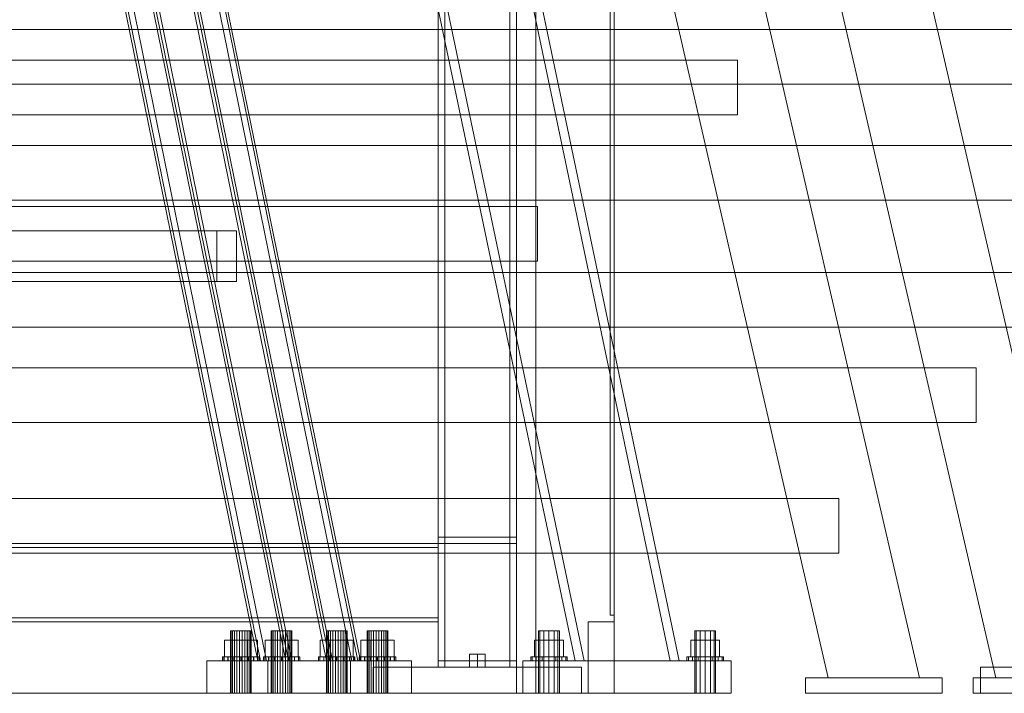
# Model space of a CAD drawing. Header units: millimetres. Extents: x -4738 to 65662, y -68080 to 6847.
# Tile 139 of 256: x 944 to 1700, y -36000 to -35483. Entities that reach past the tile are written whole.
import ezdxf

# ---------------------------------------------------------------- set-up
doc = ezdxf.new("R2010")
doc.units = ezdxf.units.MM
for name, color, linetype, lineweight in [('COTAS_O', 1, 'Continuous', 0), ('frontal_C01', 7, 'Continuous', 0), ('frontal_C03', 7, 'Continuous', 0), ('frontal_C10', 7, 'Continuous', 0), ('frontal_secador', 7, 'Continuous', 0), ('frontal_tolva', 7, 'Continuous', 0)]:
    doc.layers.add(name, color=color, linetype=linetype, lineweight=lineweight)
doc.dimstyles.new('R19_100', dxfattribs={"dimtxt": 250, "dimasz": 150, "dimexe": 150, "dimexo": 80, "dimgap": 100, "dimtad": 1, "dimtih": 1, "dimtoh": 1, "dimdsep": 46, "dimcen": 0.09, "dimadec": 0, "dimazin": 0, "dimtfac": 1, "dimtdec": 4, "dimtofl": 0, "dimtmove": 0, "dimatfit": 3, "dimfxl": 1, "dimtolj": 1, "dimtzin": 0, "dimarcsym": 0})

# ---------------------------------------------------------------- blocks, each defined once
blk = doc.blocks.new('DIM_R31_56')
at = {"layer": 'COTAS_O'}
for p, q in [((-1400, -35300), (-1250, -35255)), ((1400, -35300), (1250, -35255)), ((-1400, -36000), (-1400, -35300)), ((-1400, -35300), (1400, -35300)), ((-1400, -35300), (-1250, -35345)), ((1400, -35300), (1250, -35345)), ((1400, -36000), (1400, -35300))]:
    blk.add_line(p, q, dxfattribs=at)
blk.add_text('2800 O', height=250, dxfattribs=at).set_placement((0, -35200))

msp = doc.modelspace()

# ---------------------------------------------------------------- linework, layer by layer
at = {"layer": 'frontal_C01'}
for p, q in [((1370, -35975), (940, -33925.304)), ((1377, -35975), (947, -33925.304)), ((1443, -35975), (1013, -33925.304)), ((1450, -35975), (1020, -33925.304)), ((-1341.2, -35626.049), (1341.2, -35626.049)), ((1341.2, -35668.049), (1341.2, -35626.049)), ((-1341.2, -35668.049), (1341.2, -35668.049)), ((1343.072, -35952), (1342, -35952)), ((1342, -36000), (1342, -35952)), ((1346, -35952), (1343.072, -35952)), ((1343.072, -36000), (1343.072, -35952)), ((1350, -35952), (1346, -35952)), ((1346, -36000), (1346, -35952)), ((1350, -35952), (1354, -35952)), ((1350, -35952), (1350, -36000)), ((1354, -35952), (1356.928, -35952)), ((1354, -36000), (1354, -35952)), ((1356.928, -35952), (1358, -35952)), ((1356.928, -36000), (1356.928, -35952)), ((1358, -36000), (1358, -35952)), ((1463.072, -35952), (1462, -35952)), ((1462, -36000), (1462, -35952)), ((1466, -35952), (1463.072, -35952)), ((1463.072, -36000), (1463.072, -35952)), ((1470, -35952), (1466, -35952)), ((1466, -36000), (1466, -35952)), ((1470, -35952), (1474, -35952)), ((1470, -35952), (1470, -36000)), ((1474, -35952), (1476.928, -35952)), ((1474, -36000), (1474, -35952)), ((1476.928, -35952), (1478, -35952)), ((1476.928, -36000), (1476.928, -35952)), ((1478, -36000), (1478, -35952)), ((1350, -35959.2), (1338.915, -35959.2)), ((1338.915, -35972), (1338.915, -35959.2)), ((1350, -35959.2), (1361.085, -35959.2)), ((1350, -35959.2), (1350, -35972)), ((1361.085, -35972), (1361.085, -35959.2)), ((1470, -35959.2), (1458.915, -35959.2)), ((1458.915, -35972), (1458.915, -35959.2)), ((1470, -35959.2), (1481.085, -35959.2)), ((1470, -35959.2), (1470, -35972)), ((1481.085, -35972), (1481.085, -35959.2)), ((1337.066, -35972), (1336, -35972)), ((1336, -35975), (1336, -35972)), ((1340.101, -35972), (1337.066, -35972)), ((1337.066, -35975), (1337.066, -35972)), ((1338.915, -35972), (1350, -35972)), ((1344.642, -35972), (1340.101, -35972)), ((1340.101, -35975), (1340.101, -35972)), ((1350, -35972), (1344.642, -35972)), ((1344.642, -35975), (1344.642, -35972)), ((1350, -35972), (1355.358, -35972)), ((1350, -35972), (1350, -35975)), ((1350, -35972), (1361.085, -35972)), ((1355.358, -35972), (1359.899, -35972)), ((1355.358, -35975), (1355.358, -35972)), ((1359.899, -35972), (1362.934, -35972)), ((1359.899, -35975), (1359.899, -35972)), ((1362.934, -35972), (1364, -35972)), ((1362.934, -35975), (1362.934, -35972)), ((1364, -35975), (1364, -35972)), ((1457.066, -35972), (1456, -35972)), ((1456, -35975), (1456, -35972)), ((1460.101, -35972), (1457.066, -35972)), ((1457.066, -35975), (1457.066, -35972)), ((1458.915, -35972), (1470, -35972)), ((1464.642, -35972), (1460.101, -35972)), ((1460.101, -35975), (1460.101, -35972)), ((1470, -35972), (1464.642, -35972)), ((1464.642, -35975), (1464.642, -35972)), ((1470, -35972), (1475.358, -35972)), ((1470, -35972), (1470, -35975)), ((1470, -35972), (1481.085, -35972)), ((1475.358, -35972), (1479.899, -35972)), ((1475.358, -35975), (1475.358, -35972)), ((1479.899, -35972), (1482.934, -35972)), ((1479.899, -35975), (1479.899, -35972)), ((1482.934, -35972), (1484, -35972)), ((1482.934, -35975), (1482.934, -35972)), ((1484, -35975), (1484, -35972)), ((1330, -35975), (1490, -35975)), ((1330, -36000), (1330, -35975)), ((1337.066, -35975), (1336, -35975)), ((1340.101, -35975), (1337.066, -35975)), ((1344.642, -35975), (1340.101, -35975)), ((1344.642, -35975), (1350, -35975)), ((1350, -35975), (1355.358, -35975)), ((1355.358, -35975), (1359.899, -35975)), ((1359.899, -35975), (1362.934, -35975)), ((1362.934, -35975), (1364, -35975)), ((1370, -35975), (1377, -35975)), ((1377, -35975), (1443, -35975)), ((1443, -35975), (1450, -35975)), ((1457.066, -35975), (1456, -35975)), ((1460.101, -35975), (1457.066, -35975)), ((1464.642, -35975), (1460.101, -35975)), ((1464.642, -35975), (1470, -35975)), ((1470, -35975), (1475.358, -35975)), ((1475.358, -35975), (1479.899, -35975)), ((1479.899, -35975), (1482.934, -35975)), ((1482.934, -35975), (1484, -35975)), ((1490, -36000), (1490, -35975)), ((1330, -36000), (1490, -36000)), ((1343.072, -36000), (1342, -36000)), ((1346, -36000), (1343.072, -36000)), ((1346, -36000), (1350, -36000)), ((1350, -36000), (1354, -36000)), ((1354, -36000), (1356.928, -36000)), ((1356.928, -36000), (1358, -36000)), ((1463.072, -36000), (1462, -36000)), ((1466, -36000), (1463.072, -36000)), ((1466, -36000), (1470, -36000)), ((1470, -36000), (1474, -36000)), ((1474, -36000), (1476.928, -36000)), ((1476.928, -36000), (1478, -36000))]:
    msp.add_line(p, q, dxfattribs=at)
at = {"layer": 'frontal_C03'}
for p, q in [((1693.208, -35988), (1415, -34782.95)), ((1763.208, -35988), (1485, -34782.95)), ((1564.522, -35988), (1415, -35340.348)), ((1634.522, -35988), (1485, -35340.348)), ((-1811.2, -35490.112), (1811.2, -35490.112)), ((-1494.857, -35513.644), (1494.857, -35513.644)), ((1494.857, -35555.644), (1494.857, -35513.644)), ((-1811.2, -35532.112), (1811.2, -35532.112)), ((-1494.857, -35555.644), (1494.857, -35555.644)), ((-1811.2, -35579.152), (1811.2, -35579.152)), ((-1811.2, -35621.152), (1811.2, -35621.152)), ((-1801.894, -35676.672), (1801.894, -35676.672)), ((-1801.894, -35718.672), (1801.894, -35718.672)), ((-1678.13, -35750.091), (1678.13, -35750.091)), ((1678.13, -35792.091), (1678.13, -35750.091)), ((-1678.13, -35792.091), (1678.13, -35792.091)), ((-1572.608, -35850.423), (1572.608, -35850.423)), ((1572.608, -35892.423), (1572.608, -35850.423)), ((-1572.608, -35892.423), (1572.608, -35892.423)), ((1547.022, -35988), (1652.022, -35988)), ((1547.022, -36000), (1547.022, -35988)), ((1564.522, -35988), (1634.522, -35988)), ((1652.022, -36000), (1652.022, -35988)), ((1675.708, -35988), (1780.708, -35988)), ((1675.708, -36000), (1675.708, -35988)), ((1693.208, -35988), (1763.208, -35988)), ((1547.022, -36000), (1652.022, -36000)), ((1675.708, -36000), (1780.708, -36000))]:
    msp.add_line(p, q, dxfattribs=at)
at = {"layer": 'frontal_C10'}
for p, q in [((1126.491, -35975), (730.677, -34032.44)), ((732.631, -34032.44), (1128.445, -35975)), ((737.234, -34032.44), (1133.048, -35975)), ((1147.982, -35975), (752.169, -34032.44)), ((754.122, -34032.44), (1149.936, -35975)), ((1152.585, -35975), (756.771, -34032.44)), ((1179.072, -35975), (783.259, -34032.44)), ((785.907, -34032.44), (1181.721, -35975)), ((1183.675, -35975), (787.861, -34032.44)), ((802.796, -34032.44), (1198.61, -35975)), ((807.398, -34032.44), (1203.212, -35975)), ((1205.166, -35975), (809.352, -34032.44)), ((-2018.611, -35644.69), (1094.879, -35644.69)), ((1110.118, -35644.69), (-2003.372, -35644.69)), ((1094.879, -35644.69), (1110.118, -35644.69)), ((1094.879, -35644.69), (1094.879, -35683.69)), ((1110.118, -35683.69), (1110.118, -35644.69)), ((1094.879, -35683.69), (-2018.611, -35683.69)), ((-2003.372, -35683.69), (1110.118, -35683.69)), ((1110.118, -35683.69), (1094.879, -35683.69)), ((1106.015, -35952), (1105.438, -35952)), ((1105.438, -35952), (1106.99, -35952)), ((1105.438, -36000), (1105.438, -35952)), ((1108.564, -35952), (1106.015, -35952)), ((1106.015, -36000), (1106.015, -35952)), ((1106.99, -35952), (1110.253, -35952)), ((1106.99, -36000), (1106.99, -35952)), ((1112.404, -35952), (1108.564, -35952)), ((1108.564, -36000), (1108.564, -35952)), ((1110.253, -35952), (1114.354, -35952)), ((1110.253, -36000), (1110.253, -35952)), ((1116.505, -35952), (1112.404, -35952)), ((1112.404, -36000), (1112.404, -35952)), ((1114.354, -35952), (1118.193, -35952)), ((1114.354, -36000), (1114.354, -35952)), ((1119.768, -35952), (1116.505, -35952)), ((1116.505, -35952), (1116.505, -36000)), ((1118.193, -35952), (1120.743, -35952)), ((1118.193, -36000), (1118.193, -35952)), ((1121.319, -35952), (1119.768, -35952)), ((1119.768, -36000), (1119.768, -35952)), ((1120.743, -35952), (1121.319, -35952)), ((1120.743, -36000), (1120.743, -35952)), ((1121.319, -36000), (1121.319, -35952)), ((1137.275, -35952), (1136.698, -35952)), ((1136.698, -35952), (1138.25, -35952)), ((1136.698, -36000), (1136.698, -35952)), ((1139.824, -35952), (1137.275, -35952)), ((1137.275, -36000), (1137.275, -35952)), ((1138.25, -35952), (1141.513, -35952)), ((1138.25, -36000), (1138.25, -35952)), ((1143.664, -35952), (1139.824, -35952)), ((1139.824, -36000), (1139.824, -35952)), ((1141.513, -35952), (1145.614, -35952)), ((1141.513, -36000), (1141.513, -35952)), ((1147.765, -35952), (1143.664, -35952)), ((1143.664, -36000), (1143.664, -35952)), ((1145.614, -35952), (1149.453, -35952)), ((1145.614, -36000), (1145.614, -35952)), ((1151.028, -35952), (1147.765, -35952)), ((1147.765, -35952), (1147.765, -36000)), ((1149.453, -35952), (1152.003, -35952)), ((1149.453, -36000), (1149.453, -35952)), ((1152.579, -35952), (1151.028, -35952)), ((1151.028, -36000), (1151.028, -35952)), ((1152.003, -35952), (1152.579, -35952)), ((1152.003, -36000), (1152.003, -35952)), ((1152.579, -36000), (1152.579, -35952)), ((1179.655, -35952), (1179.078, -35952)), ((1179.078, -35952), (1180.629, -35952)), ((1179.078, -36000), (1179.078, -35952)), ((1182.204, -35952), (1179.655, -35952)), ((1179.655, -36000), (1179.655, -35952)), ((1180.629, -35952), (1183.893, -35952)), ((1180.629, -36000), (1180.629, -35952)), ((1186.044, -35952), (1182.204, -35952)), ((1182.204, -36000), (1182.204, -35952)), ((1183.893, -35952), (1187.993, -35952)), ((1183.893, -36000), (1183.893, -35952)), ((1190.145, -35952), (1186.044, -35952)), ((1186.044, -36000), (1186.044, -35952)), ((1187.993, -35952), (1191.833, -35952)), ((1187.993, -36000), (1187.993, -35952)), ((1193.408, -35952), (1190.145, -35952)), ((1190.145, -35952), (1190.145, -36000)), ((1191.833, -35952), (1194.383, -35952)), ((1191.833, -36000), (1191.833, -35952)), ((1194.959, -35952), (1193.408, -35952)), ((1193.408, -36000), (1193.408, -35952)), ((1194.383, -35952), (1194.959, -35952)), ((1194.383, -36000), (1194.383, -35952)), ((1194.959, -36000), (1194.959, -35952)), ((1210.915, -35952), (1210.338, -35952)), ((1210.338, -35952), (1211.889, -35952)), ((1210.338, -36000), (1210.338, -35952)), ((1213.464, -35952), (1210.915, -35952)), ((1210.915, -36000), (1210.915, -35952)), ((1211.889, -35952), (1215.153, -35952)), ((1211.889, -36000), (1211.889, -35952)), ((1217.304, -35952), (1213.464, -35952)), ((1213.464, -36000), (1213.464, -35952)), ((1215.153, -35952), (1219.253, -35952)), ((1215.153, -36000), (1215.153, -35952)), ((1221.405, -35952), (1217.304, -35952)), ((1217.304, -36000), (1217.304, -35952)), ((1219.253, -35952), (1223.093, -35952)), ((1219.253, -36000), (1219.253, -35952)), ((1224.668, -35952), (1221.405, -35952)), ((1221.405, -35952), (1221.405, -36000)), ((1223.093, -35952), (1225.642, -35952)), ((1223.093, -36000), (1223.093, -35952)), ((1226.219, -35952), (1224.668, -35952)), ((1224.668, -36000), (1224.668, -35952)), ((1225.642, -35952), (1226.219, -35952)), ((1225.642, -36000), (1225.642, -35952)), ((1226.219, -36000), (1226.219, -35952)), ((1105.676, -35959.2), (1100.674, -35959.2)), ((1100.674, -35959.2), (1108.377, -35959.2)), ((1100.674, -35972), (1100.674, -35959.2)), ((1118.38, -35959.2), (1105.676, -35959.2)), ((1105.676, -35972), (1105.676, -35959.2)), ((1108.377, -35959.2), (1121.082, -35959.2)), ((1108.377, -35972), (1108.377, -35959.2)), ((1126.083, -35959.2), (1118.38, -35959.2)), ((1118.38, -35959.2), (1118.38, -35972)), ((1121.082, -35959.2), (1126.083, -35959.2)), ((1121.082, -35972), (1121.082, -35959.2)), ((1126.083, -35972), (1126.083, -35959.2)), ((1136.936, -35959.2), (1131.934, -35959.2)), ((1131.934, -35959.2), (1139.637, -35959.2)), ((1131.934, -35972), (1131.934, -35959.2)), ((1149.64, -35959.2), (1136.936, -35959.2)), ((1136.936, -35972), (1136.936, -35959.2)), ((1139.637, -35959.2), (1152.342, -35959.2)), ((1139.637, -35972), (1139.637, -35959.2)), ((1157.343, -35959.2), (1149.64, -35959.2)), ((1149.64, -35959.2), (1149.64, -35972)), ((1152.342, -35959.2), (1157.343, -35959.2)), ((1152.342, -35972), (1152.342, -35959.2)), ((1157.343, -35972), (1157.343, -35959.2)), ((1179.316, -35959.2), (1174.314, -35959.2)), ((1174.314, -35959.2), (1182.017, -35959.2)), ((1174.314, -35972), (1174.314, -35959.2)), ((1192.02, -35959.2), (1179.316, -35959.2)), ((1179.316, -35972), (1179.316, -35959.2)), ((1182.017, -35959.2), (1194.722, -35959.2)), ((1182.017, -35972), (1182.017, -35959.2)), ((1199.723, -35959.2), (1192.02, -35959.2)), ((1192.02, -35959.2), (1192.02, -35972)), ((1194.722, -35959.2), (1199.723, -35959.2)), ((1194.722, -35972), (1194.722, -35959.2)), ((1199.723, -35972), (1199.723, -35959.2)), ((1210.575, -35959.2), (1205.574, -35959.2)), ((1205.574, -35959.2), (1213.277, -35959.2)), ((1205.574, -35972), (1205.574, -35959.2)), ((1223.28, -35959.2), (1210.575, -35959.2)), ((1210.575, -35972), (1210.575, -35959.2)), ((1213.277, -35959.2), (1225.982, -35959.2)), ((1213.277, -35972), (1213.277, -35959.2)), ((1230.983, -35959.2), (1223.28, -35959.2)), ((1223.28, -35959.2), (1223.28, -35972)), ((1225.982, -35959.2), (1230.983, -35959.2)), ((1225.982, -35972), (1225.982, -35959.2)), ((1230.983, -35972), (1230.983, -35959.2)), ((1100.492, -35972), (1099.379, -35972)), ((1099.379, -35972), (1100.398, -35972)), ((1099.379, -35975), (1099.379, -35972)), ((1100.398, -35972), (1103.393, -35972)), ((1100.398, -35975), (1100.398, -35972)), ((1103.566, -35972), (1100.492, -35972)), ((1100.492, -35975), (1100.492, -35972)), ((1108.377, -35972), (1100.674, -35972)), ((1100.674, -35972), (1105.676, -35972)), ((1103.393, -35972), (1107.908, -35972)), ((1103.393, -35975), (1103.393, -35972)), ((1108.135, -35972), (1103.566, -35972)), ((1103.566, -35975), (1103.566, -35972)), ((1105.676, -35972), (1118.38, -35972)), ((1107.908, -35972), (1113.256, -35972)), ((1107.908, -35975), (1107.908, -35972)), ((1113.501, -35972), (1108.135, -35972)), ((1108.135, -35975), (1108.135, -35972)), ((1121.082, -35972), (1108.377, -35972)), ((1113.256, -35972), (1118.623, -35972)), ((1113.256, -35975), (1113.256, -35972)), ((1118.849, -35972), (1113.501, -35972)), ((1113.501, -35975), (1113.501, -35972)), ((1118.38, -35972), (1126.083, -35972)), ((1118.623, -35972), (1123.191, -35972)), ((1118.623, -35975), (1118.623, -35972)), ((1123.365, -35972), (1118.849, -35972)), ((1118.849, -35972), (1118.849, -35975)), ((1126.083, -35972), (1121.082, -35972)), ((1123.191, -35972), (1126.266, -35972)), ((1123.191, -35975), (1123.191, -35972)), ((1126.359, -35972), (1123.365, -35972)), ((1123.365, -35975), (1123.365, -35972)), ((1126.266, -35972), (1127.378, -35972)), ((1126.266, -35975), (1126.266, -35972)), ((1127.378, -35972), (1126.359, -35972)), ((1126.359, -35975), (1126.359, -35972)), ((1127.378, -35975), (1127.378, -35972)), ((1131.752, -35972), (1130.639, -35972)), ((1130.639, -35972), (1131.658, -35972)), ((1130.639, -35975), (1130.639, -35972)), ((1131.658, -35972), (1134.653, -35972)), ((1131.658, -35975), (1131.658, -35972)), ((1134.826, -35972), (1131.752, -35972)), ((1131.752, -35975), (1131.752, -35972)), ((1139.637, -35972), (1131.934, -35972)), ((1131.934, -35972), (1136.936, -35972)), ((1134.653, -35972), (1139.168, -35972)), ((1134.653, -35975), (1134.653, -35972)), ((1139.394, -35972), (1134.826, -35972)), ((1134.826, -35975), (1134.826, -35972)), ((1136.936, -35972), (1149.64, -35972)), ((1139.168, -35972), (1144.516, -35972)), ((1139.168, -35975), (1139.168, -35972)), ((1144.761, -35972), (1139.394, -35972)), ((1139.394, -35975), (1139.394, -35972)), ((1152.342, -35972), (1139.637, -35972)), ((1144.516, -35972), (1149.883, -35972)), ((1144.516, -35975), (1144.516, -35972)), ((1150.109, -35972), (1144.761, -35972)), ((1144.761, -35975), (1144.761, -35972)), ((1149.64, -35972), (1157.343, -35972)), ((1149.883, -35972), (1154.451, -35972)), ((1149.883, -35975), (1149.883, -35972)), ((1154.624, -35972), (1150.109, -35972)), ((1150.109, -35972), (1150.109, -35975)), ((1157.343, -35972), (1152.342, -35972)), ((1154.451, -35972), (1157.526, -35972)), ((1154.451, -35975), (1154.451, -35972)), ((1157.619, -35972), (1154.624, -35972)), ((1154.624, -35975), (1154.624, -35972)), ((1157.526, -35972), (1158.638, -35972)), ((1157.526, -35975), (1157.526, -35972)), ((1158.638, -35972), (1157.619, -35972)), ((1157.619, -35975), (1157.619, -35972)), ((1158.638, -35975), (1158.638, -35972)), ((1174.132, -35972), (1173.019, -35972)), ((1173.019, -35972), (1174.038, -35972)), ((1173.019, -35975), (1173.019, -35972)), ((1174.038, -35972), (1177.033, -35972)), ((1174.038, -35975), (1174.038, -35972)), ((1177.206, -35972), (1174.132, -35972)), ((1174.132, -35975), (1174.132, -35972)), ((1182.017, -35972), (1174.314, -35972)), ((1174.314, -35972), (1179.316, -35972)), ((1177.033, -35972), (1181.548, -35972)), ((1177.033, -35975), (1177.033, -35972)), ((1181.774, -35972), (1177.206, -35972)), ((1177.206, -35975), (1177.206, -35972)), ((1179.316, -35972), (1192.02, -35972)), ((1181.548, -35972), (1186.896, -35972)), ((1181.548, -35975), (1181.548, -35972)), ((1187.141, -35972), (1181.774, -35972)), ((1181.774, -35975), (1181.774, -35972)), ((1194.722, -35972), (1182.017, -35972)), ((1186.896, -35972), (1192.263, -35972)), ((1186.896, -35975), (1186.896, -35972)), ((1192.489, -35972), (1187.141, -35972)), ((1187.141, -35975), (1187.141, -35972)), ((1192.02, -35972), (1199.723, -35972)), ((1192.263, -35972), (1196.831, -35972)), ((1192.263, -35975), (1192.263, -35972)), ((1197.004, -35972), (1192.489, -35972)), ((1192.489, -35972), (1192.489, -35975)), ((1199.723, -35972), (1194.722, -35972)), ((1196.831, -35972), (1199.906, -35972)), ((1196.831, -35975), (1196.831, -35972)), ((1199.999, -35972), (1197.004, -35972)), ((1197.004, -35975), (1197.004, -35972)), ((1199.906, -35972), (1201.018, -35972)), ((1199.906, -35975), (1199.906, -35972)), ((1201.018, -35972), (1199.999, -35972)), ((1199.999, -35975), (1199.999, -35972)), ((1201.018, -35975), (1201.018, -35972)), ((1205.392, -35972), (1204.279, -35972)), ((1204.279, -35972), (1205.298, -35972)), ((1204.279, -35975), (1204.279, -35972)), ((1205.298, -35972), (1208.293, -35972)), ((1205.298, -35975), (1205.298, -35972)), ((1208.466, -35972), (1205.392, -35972)), ((1205.392, -35975), (1205.392, -35972)), ((1213.277, -35972), (1205.574, -35972)), ((1205.574, -35972), (1210.575, -35972)), ((1208.293, -35972), (1212.808, -35972)), ((1208.293, -35975), (1208.293, -35972)), ((1213.034, -35972), (1208.466, -35972)), ((1208.466, -35975), (1208.466, -35972)), ((1210.575, -35972), (1223.28, -35972)), ((1212.808, -35972), (1218.156, -35972)), ((1212.808, -35975), (1212.808, -35972)), ((1218.401, -35972), (1213.034, -35972)), ((1213.034, -35975), (1213.034, -35972)), ((1225.982, -35972), (1213.277, -35972)), ((1218.156, -35972), (1223.523, -35972)), ((1218.156, -35975), (1218.156, -35972)), ((1223.749, -35972), (1218.401, -35972)), ((1218.401, -35975), (1218.401, -35972)), ((1223.28, -35972), (1230.983, -35972)), ((1223.523, -35972), (1228.091, -35972)), ((1223.523, -35975), (1223.523, -35972)), ((1228.264, -35972), (1223.749, -35972)), ((1223.749, -35972), (1223.749, -35975)), ((1230.983, -35972), (1225.982, -35972)), ((1228.091, -35972), (1231.165, -35972)), ((1228.091, -35975), (1228.091, -35972)), ((1231.259, -35972), (1228.264, -35972)), ((1228.264, -35975), (1228.264, -35972)), ((1231.165, -35972), (1232.278, -35972)), ((1231.165, -35975), (1231.165, -35972)), ((1232.278, -35972), (1231.259, -35972)), ((1231.259, -35975), (1231.259, -35972)), ((1232.278, -35975), (1232.278, -35972)), ((1134.044, -35975), (1087.154, -35975)), ((1087.154, -35975), (1197.614, -35975)), ((1087.154, -36000), (1087.154, -35975)), ((1100.398, -35975), (1099.379, -35975)), ((1099.379, -35975), (1100.492, -35975)), ((1103.393, -35975), (1100.398, -35975)), ((1100.492, -35975), (1103.566, -35975)), ((1107.908, -35975), (1103.393, -35975)), ((1103.566, -35975), (1108.135, -35975)), ((1113.256, -35975), (1107.908, -35975)), ((1108.135, -35975), (1113.501, -35975)), ((1118.623, -35975), (1113.256, -35975)), ((1113.501, -35975), (1118.849, -35975)), ((1123.191, -35975), (1118.623, -35975)), ((1118.849, -35975), (1123.365, -35975)), ((1126.266, -35975), (1123.191, -35975)), ((1123.365, -35975), (1126.359, -35975)), ((1127.378, -35975), (1126.266, -35975)), ((1126.359, -35975), (1127.378, -35975)), ((1181.721, -35975), (1126.491, -35975)), ((1126.491, -35975), (1128.445, -35975)), ((1128.445, -35975), (1183.675, -35975)), ((1133.048, -35975), (1128.445, -35975)), ((1128.445, -35975), (1147.982, -35975)), ((1131.658, -35975), (1130.639, -35975)), ((1130.639, -35975), (1131.752, -35975)), ((1134.653, -35975), (1131.658, -35975)), ((1131.752, -35975), (1134.826, -35975)), ((1152.585, -35975), (1133.048, -35975)), ((1244.503, -35975), (1134.044, -35975)), ((1134.044, -35975), (1134.044, -36000)), ((1139.168, -35975), (1134.653, -35975)), ((1134.826, -35975), (1139.394, -35975)), ((1144.516, -35975), (1139.168, -35975)), ((1139.394, -35975), (1144.761, -35975)), ((1149.883, -35975), (1144.516, -35975)), ((1144.761, -35975), (1150.109, -35975)), ((1203.212, -35975), (1147.982, -35975)), ((1147.982, -35975), (1149.936, -35975)), ((1147.982, -35975), (1152.585, -35975)), ((1154.451, -35975), (1149.883, -35975)), ((1149.936, -35975), (1205.166, -35975)), ((1150.109, -35975), (1154.624, -35975)), ((1157.526, -35975), (1154.451, -35975)), ((1154.624, -35975), (1157.619, -35975)), ((1158.638, -35975), (1157.526, -35975)), ((1157.619, -35975), (1158.638, -35975)), ((1174.038, -35975), (1173.019, -35975)), ((1173.019, -35975), (1174.132, -35975)), ((1177.033, -35975), (1174.038, -35975)), ((1174.132, -35975), (1177.206, -35975)), ((1181.548, -35975), (1177.033, -35975)), ((1177.206, -35975), (1181.774, -35975)), ((1183.675, -35975), (1179.072, -35975)), ((1179.072, -35975), (1198.61, -35975)), ((1186.896, -35975), (1181.548, -35975)), ((1183.675, -35975), (1181.721, -35975)), ((1181.774, -35975), (1187.141, -35975)), ((1203.212, -35975), (1183.675, -35975)), ((1192.263, -35975), (1186.896, -35975)), ((1187.141, -35975), (1192.489, -35975)), ((1196.831, -35975), (1192.263, -35975)), ((1192.489, -35975), (1197.004, -35975)), ((1199.906, -35975), (1196.831, -35975)), ((1197.004, -35975), (1199.999, -35975)), ((1197.614, -35975), (1244.503, -35975)), ((1197.614, -35975), (1197.614, -36000)), ((1198.61, -35975), (1203.212, -35975)), ((1201.018, -35975), (1199.906, -35975)), ((1199.999, -35975), (1201.018, -35975)), ((1205.166, -35975), (1203.212, -35975)), ((1205.298, -35975), (1204.279, -35975)), ((1204.279, -35975), (1205.392, -35975)), ((1208.293, -35975), (1205.298, -35975)), ((1205.392, -35975), (1208.466, -35975)), ((1212.808, -35975), (1208.293, -35975)), ((1208.466, -35975), (1213.034, -35975)), ((1218.156, -35975), (1212.808, -35975)), ((1213.034, -35975), (1218.401, -35975)), ((1223.523, -35975), (1218.156, -35975)), ((1218.401, -35975), (1223.749, -35975)), ((1228.091, -35975), (1223.523, -35975)), ((1223.749, -35975), (1228.264, -35975)), ((1231.165, -35975), (1228.091, -35975)), ((1228.264, -35975), (1231.259, -35975)), ((1232.278, -35975), (1231.165, -35975)), ((1231.259, -35975), (1232.278, -35975)), ((1244.503, -36000), (1244.503, -35975)), ((1197.614, -36000), (1087.154, -36000)), ((1087.154, -36000), (1134.044, -36000)), ((1106.99, -36000), (1105.438, -36000)), ((1105.438, -36000), (1106.015, -36000)), ((1106.015, -36000), (1108.564, -36000)), ((1110.253, -36000), (1106.99, -36000)), ((1108.564, -36000), (1112.404, -36000)), ((1114.354, -36000), (1110.253, -36000)), ((1112.404, -36000), (1116.505, -36000)), ((1118.193, -36000), (1114.354, -36000)), ((1116.505, -36000), (1119.768, -36000)), ((1120.743, -36000), (1118.193, -36000)), ((1119.768, -36000), (1121.319, -36000)), ((1121.319, -36000), (1120.743, -36000)), ((1134.044, -36000), (1244.503, -36000)), ((1138.25, -36000), (1136.698, -36000)), ((1136.698, -36000), (1137.275, -36000)), ((1137.275, -36000), (1139.824, -36000)), ((1141.513, -36000), (1138.25, -36000)), ((1139.824, -36000), (1143.664, -36000)), ((1145.614, -36000), (1141.513, -36000)), ((1143.664, -36000), (1147.765, -36000)), ((1149.453, -36000), (1145.614, -36000)), ((1147.765, -36000), (1151.028, -36000)), ((1152.003, -36000), (1149.453, -36000)), ((1151.028, -36000), (1152.579, -36000)), ((1152.579, -36000), (1152.003, -36000)), ((1180.629, -36000), (1179.078, -36000)), ((1179.078, -36000), (1179.655, -36000)), ((1179.655, -36000), (1182.204, -36000)), ((1183.893, -36000), (1180.629, -36000)), ((1182.204, -36000), (1186.044, -36000)), ((1187.993, -36000), (1183.893, -36000)), ((1186.044, -36000), (1190.145, -36000)), ((1191.833, -36000), (1187.993, -36000)), ((1190.145, -36000), (1193.408, -36000)), ((1194.383, -36000), (1191.833, -36000)), ((1193.408, -36000), (1194.959, -36000)), ((1194.959, -36000), (1194.383, -36000)), ((1244.503, -36000), (1197.614, -36000)), ((1211.889, -36000), (1210.338, -36000)), ((1210.338, -36000), (1210.915, -36000)), ((1210.915, -36000), (1213.464, -36000)), ((1215.153, -36000), (1211.889, -36000)), ((1213.464, -36000), (1217.304, -36000)), ((1219.253, -36000), (1215.153, -36000)), ((1217.304, -36000), (1221.405, -36000)), ((1223.093, -36000), (1219.253, -36000)), ((1221.405, -36000), (1224.668, -36000)), ((1225.642, -36000), (1223.093, -36000)), ((1224.668, -36000), (1226.219, -36000)), ((1226.219, -36000), (1225.642, -36000))]:
    msp.add_line(p, q, dxfattribs=at)
at = {"layer": 'frontal_secador'}
for p, q in [((1340, -36000), (1340, -33000)), ((1400, -36000), (1400, -33000)), ((1265, -35980), (1265, -33075)), ((1270, -35980), (1270, -33075)), ((1320, -35980), (1320, -33075)), ((1325, -36000), (1325, -33075)), ((1325, -35980), (1325, -33075)), ((1397, -35940), (1397, -33075)), ((1400, -36000), (1400, -33075)), ((1400, -35940), (1400, -33075)), ((1400, -36000), (1400, -33250)), ((1325, -36000), (1325, -34990)), ((1400, -36000), (1400, -34990)), ((1400, -36000), (1400, -35100)), ((1265, -35880), (1325, -35880)), ((1265, -35885), (1265, -35880)), ((1325, -35885), (1325, -35880)), ((-1265, -35885), (1265, -35885)), ((-1265, -35888), (1265, -35888)), ((1265, -35888), (1265, -35885)), ((1265, -35885), (1325, -35885)), ((1265, -35885), (1270, -35885)), ((1265, -35975), (1265, -35885)), ((1265, -35942), (1265, -35888)), ((1270, -35975), (1270, -35885)), ((1320, -35885), (1325, -35885)), ((1320, -35975), (1320, -35885)), ((1325, -35975), (1325, -35885)), ((-1265, -35942), (1265, -35942)), ((1265, -35945), (1265, -35942)), ((1397, -35940), (1400, -35940)), ((-1265, -35945), (1265, -35945)), ((1380, -35945), (1400, -35945)), ((1380, -36000), (1380, -35945)), ((1400, -36000), (1400, -35945)), ((1295, -35970), (1288.938, -35970)), ((1288.938, -35980), (1288.938, -35970)), ((1295, -35970), (1301.062, -35970)), ((1295, -35970), (1295, -35980)), ((1301.062, -35980), (1301.062, -35970)), ((1265, -35975), (1325, -35975)), ((1265, -35980), (1265, -35975)), ((1265, -35975), (1270, -35975)), ((1320, -35975), (1325, -35975)), ((1325, -35980), (1325, -35975)), ((1215, -35980), (1375, -35980)), ((1215, -36000), (1215, -35980)), ((1265, -35980), (1270, -35980)), ((1265, -35980), (1325, -35980)), ((1270, -35980), (1320, -35980)), ((1288.938, -35980), (1295, -35980)), ((1295, -35980), (1301.062, -35980)), ((1320, -35980), (1325, -35980)), ((1375, -36000), (1375, -35980)), ((-1400, -36000), (1400, -36000)), ((1215, -36000), (1375, -36000)), ((1325, -36000), (1400, -36000)), ((1340, -36000), (1400, -36000)), ((1380, -36000), (1400, -36000))]:
    msp.add_line(p, q, dxfattribs=at)
at = {"layer": 'frontal_tolva'}
for p, q in [((1681.5, -35980), (1961.5, -35980)), ((1681.5, -36000), (1681.5, -35980)), ((1681.5, -36000), (1961.5, -36000))]:
    msp.add_line(p, q, dxfattribs=at)

# ---------------------------------------------------------------- dimensions: what is measured, and where the dimension line sits
at = {"layer": 'COTAS_O'}
dim = msp.add_aligned_dim(p1=(-1400, -36000), p2=(1400, -36000), distance=700, text='<> O', dimstyle='R19_100', dxfattribs=at)
dim.commit()
dim.dimension.update_dxf_attribs({"geometry": 'DIM_R31_56', "text_midpoint": (0, -35300)})

doc.saveas('drawing.dxf')
